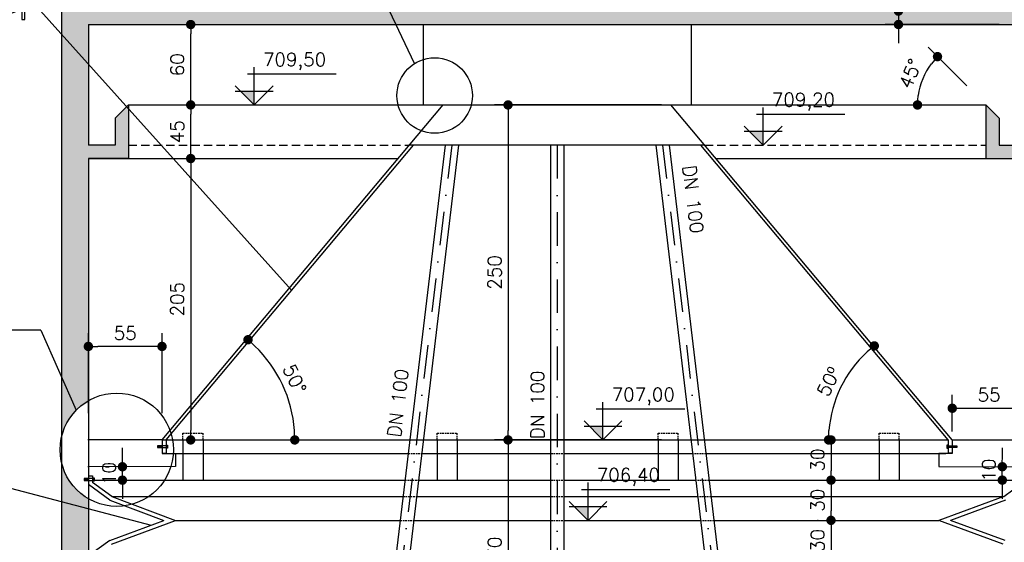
# Model space of a CAD drawing. Extents: x -5456 to -1251, y -1111 to 1859.
# Tile 4 of 24: x -4043 to -3308, y -428 to -38. Entities that reach past the tile are written whole.
import ezdxf

# ---------------------------------------------------------------- set-up
doc = ezdxf.new("R2010")
doc.units = 0
doc.header["$LTSCALE"] = 10
doc.header["$MEASUREMENT"] = 0
for name, pattern in [('DASHDOT', [1, 0.5, -0.25, 0, -0.25]), ('HIDDEN', [0.375, 0.25, -0.125]), ('HIDDEN2', [0.1875, 0.125, -0.0625])]:
    doc.linetypes.add(name, pattern=pattern)
doc.layers.get('0').update_dxf_attribs({"linetype": 'CONTINUOUS'})
doc.layers.get('DEFPOINTS').update_dxf_attribs({"linetype": 'CONTINUOUS'})
for name, color, linetype in [('BAR-EIXOS', 9, 'DASHDOT'), ('BAR-PECAS', 3, 'CONTINUOUS'), ('ELEVAÇÃO', 2, 'CONTINUOUS'), ('PAREDES', 5, 'CONTINUOUS'), ('PROJEÇAO', 9, 'HIDDEN')]:
    doc.layers.add(name, color=color, linetype=linetype)
doc.styles.add('ROMANS', font='romans.shx')
doc.dimstyles.new('DIM1', dxfattribs={"dimtxt": 10, "dimasz": 7, "dimexe": 10, "dimexo": 20, "dimgap": 5, "dimtad": 1, "dimdec": 0, "dimzin": 0, "dimdsep": 46, "dimtxsty": 'ROMANS', "dimblk": 'DOT', "dimblk1": 'DOT', "dimblk2": 'DOT', "dimsah": 1, "dimcen": 0, "dimclrd": 6, "dimclre": 6, "dimclrt": 2, "dimadec": 0, "dimazin": 0, "dimtfac": 1e-07, "dimtdec": 0, "dimtix": 1, "dimtmove": 2, "dimatfit": 3, "dimldrblk": 'DOT', "dimfxl": 0, "dimtolj": 1, "dimtzin": 0, "dimarcsym": 0})

# ---------------------------------------------------------------- blocks, each defined once
blk = doc.blocks.new('DOT')
at = {"color": 0, "linetype": 'ByBlock'}
blk.add_line((-0.5, 0), (-1, 0), dxfattribs=at)
at = {"color": 0, "linetype": 'ByBlock', "const_width": 0.5}
blk.add_lwpolyline([(-0.25, 0, 1), (0.25, 0, 1)], format="xyb", close=True, dxfattribs=at)
blk = doc.blocks.new('*D126')
at = {"color": 9, "lineweight": -2}
for p, q in [((-4033.4, -31.58), (-4176.46, -31.58)), ((-4166.46, -734.58), (-4166.46, -38.58)), ((-4033.4, -741.58), (-4176.46, -741.58))]:
    blk.add_line(p, q, dxfattribs=at)
at = {"layer": 'DEFPOINTS', "color": 0}
for p in [(-4166.46, -31.58), (-4013.4, -31.58), (-4013.4, -741.58)]:
    blk.add_point(p, dxfattribs=at)
at = {"color": 9, "lineweight": -2, "xscale": 7, "yscale": 7, "zscale": 7}
for p, rotation in [((-4166.46, -31.58), 90), ((-4166.46, -741.58), 270)]:
    blk.add_blockref('DOT', p, dxfattribs=dict(at, rotation=rotation))
at = {"color": 3, "insert": (-4176.46, -386.58), "char_height": 10, "attachment_point": 5, "rotation": 90, "style": 'ROMANS'}
blk.add_mtext('\\A1;715', dxfattribs=at)
blk = doc.blocks.new('_DOT')
at = {"color": 0, "linetype": 'ByBlock'}
blk.add_line((-0.5, 0), (-1, 0), dxfattribs=at)
at = {"color": 0, "linetype": 'ByBlock', "const_width": 0.5}
blk.add_lwpolyline([(-0.25, 0, 1), (0.25, 0, 1)], format="xyb", close=True, dxfattribs=at)
blk = doc.blocks.new('*D134')
at = {"color": 9, "lineweight": -2}
blk.add_arc((-3349.99, -351.58), 89.33, 132.68037, 175.50899, dxfattribs=at)
at = {"layer": 'DEFPOINTS', "color": 0}
for p in [(-3507.32, -151.58), (-3423.58, -300.93), (-3955.59, -351.58), (-3353.92, -351.58), (-3349.68, -351.98)]:
    blk.add_point(p, dxfattribs=at)
at = {"color": 9, "lineweight": -2, "xscale": 7, "yscale": 7, "zscale": 7}
for p, rotation in [((-3405.22, -281.37), 40.43486447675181), ((-3439.32, -351.58), 267.7544937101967)]:
    blk.add_blockref('DOT', p, dxfattribs=dict(at, rotation=rotation))
at = {"color": 3, "insert": (-3439.34, -308.19), "char_height": 10, "attachment_point": 5, "rotation": 64.09468, "style": 'ROMANS'}
blk.add_mtext('\\A1;50º', dxfattribs=at)
blk = doc.blocks.new('*D135')
at = {"color": 9, "lineweight": -2}
blk.add_arc((-3935.36, -351.58), 97.49, 4.11477, 45.97197, dxfattribs=at)
at = {"layer": 'DEFPOINTS', "color": 0}
for p in [(-3768.05, -151.58), (-3841.97, -323.57), (-3935.69, -351.98), (-3931.45, -351.58), (-3319.79, -351.58)]:
    blk.add_point(p, dxfattribs=at)
at = {"color": 9, "lineweight": -2, "xscale": 7, "yscale": 7, "zscale": 7}
for p, rotation in [((-3872.8, -276.8), 138.0293574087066), ((-3837.87, -351.58), 272.0573864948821)]:
    blk.add_blockref('DOT', p, dxfattribs=dict(at, rotation=rotation))
at = {"color": 3, "insert": (-3837.97, -306.08), "char_height": 10, "attachment_point": 5, "rotation": 295.04337, "style": 'ROMANS'}
blk.add_mtext('\\A1;50°', dxfattribs=at)
blk = doc.blocks.new('*D136')
at = {"color": 9, "lineweight": -2}
for p, q in [((-3941.98, -141.58), (-3905.58, -141.58)), ((-3915.58, -148.58), (-3915.58, -344.58)), ((-3927.02, -351.58), (-3905.58, -351.58))]:
    blk.add_line(p, q, dxfattribs=at)
at = {"layer": 'DEFPOINTS', "color": 0}
for p in [(-3961.98, -141.58), (-3947.02, -351.58), (-3915.58, -351.58)]:
    blk.add_point(p, dxfattribs=at)
at = {"color": 9, "lineweight": -2, "xscale": 7, "yscale": 7, "zscale": 7}
for p, rotation in [((-3915.58, -141.58), 90), ((-3915.58, -351.58), 270)]:
    blk.add_blockref('DOT', p, dxfattribs=dict(at, rotation=rotation))
at = {"color": 3, "insert": (-3925.58, -246.58), "char_height": 10, "attachment_point": 5, "rotation": 90, "style": 'ROMANS'}
blk.add_mtext('\\A1;205', dxfattribs=at)
blk = doc.blocks.new('*D137')
at = {"color": 9, "lineweight": -2}
for p, q in [((-3966.53, -364.58), (-3966.52, -357.58)), ((-3979.12, -371.57), (-3976.54, -371.57)), ((-3966.55, -381.59), (-3966.54, -371.58)), ((-3979.14, -381.58), (-3976.55, -381.58)), ((-3966.56, -388.59), (-3966.57, -395.59))]:
    blk.add_line(p, q, dxfattribs=at)
at = {"layer": 'DEFPOINTS', "color": 0}
for p in [(-3966.54, -371.58), (-3959.12, -371.59), (-3959.14, -381.6)]:
    blk.add_point(p, dxfattribs=at)
at = {"color": 9, "lineweight": -2, "xscale": 7, "yscale": 7, "zscale": 7}
for p, rotation in [((-3966.54, -371.58), 269.9313088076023), ((-3966.55, -381.59), 89.93130880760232)]:
    blk.add_blockref('DOT', p, dxfattribs=dict(at, rotation=rotation))
at = {"color": 3, "insert": (-3976.54, -376.57), "char_height": 10, "attachment_point": 5, "rotation": 89.93131, "style": 'ROMANS'}
blk.add_mtext('\\A1;10', dxfattribs=at)
blk = doc.blocks.new('*D138')
at = {"color": 9, "lineweight": -2}
for p, q in [((-3991.98, -331.58), (-3991.98, -271.8)), ((-3936.98, -331.58), (-3936.98, -271.8)), ((-3943.98, -281.8), (-3984.98, -281.8))]:
    blk.add_line(p, q, dxfattribs=at)
at = {"layer": 'DEFPOINTS', "color": 0}
for p in [(-3991.98, -281.8), (-3991.98, -351.58), (-3936.98, -351.58)]:
    blk.add_point(p, dxfattribs=at)
at = {"color": 9, "lineweight": -2, "xscale": 7, "yscale": 7, "zscale": 7, "rotation": 180}
blk.add_blockref('DOT', (-3991.98, -281.8), dxfattribs=at)
at = {"color": 9, "lineweight": -2, "xscale": 7, "yscale": 7, "zscale": 7}
blk.add_blockref('DOT', (-3936.98, -281.8), dxfattribs=at)
at = {"color": 3, "insert": (-3964.48, -271.8), "char_height": 10, "attachment_point": 5, "style": 'ROMANS'}
blk.add_mtext('\\A1;55', dxfattribs=at)
blk = doc.blocks.new('*D139')
at = {"color": 9, "lineweight": -2}
for p, q in [((-3941.98, -101.58), (-3905.58, -101.58)), ((-3915.58, -134.58), (-3915.58, -108.58)), ((-3941.98, -141.58), (-3905.58, -141.58))]:
    blk.add_line(p, q, dxfattribs=at)
at = {"layer": 'DEFPOINTS', "color": 0}
for p in [(-3961.98, -101.58), (-3915.58, -101.58), (-3961.98, -141.58)]:
    blk.add_point(p, dxfattribs=at)
at = {"color": 9, "lineweight": -2, "xscale": 7, "yscale": 7, "zscale": 7}
for p, rotation in [((-3915.58, -101.58), 90), ((-3915.58, -141.58), 270)]:
    blk.add_blockref('DOT', p, dxfattribs=dict(at, rotation=rotation))
at = {"color": 3, "insert": (-3925.58, -121.58), "char_height": 10, "attachment_point": 5, "rotation": 90, "style": 'ROMANS'}
blk.add_mtext('\\A1;45', dxfattribs=at)
blk = doc.blocks.new('*D140')
at = {"color": 9, "lineweight": -2}
for p, q in [((-3971.98, -41.58), (-3905.58, -41.58)), ((-3915.58, -94.58), (-3915.58, -48.58)), ((-3941.98, -101.58), (-3905.58, -101.58))]:
    blk.add_line(p, q, dxfattribs=at)
at = {"layer": 'DEFPOINTS', "color": 0}
for p in [(-3991.98, -41.58), (-3915.58, -41.58), (-3961.98, -101.58)]:
    blk.add_point(p, dxfattribs=at)
at = {"color": 9, "lineweight": -2, "xscale": 7, "yscale": 7, "zscale": 7}
for p, rotation in [((-3915.58, -41.58), 90), ((-3915.58, -101.58), 270)]:
    blk.add_blockref('DOT', p, dxfattribs=dict(at, rotation=rotation))
at = {"color": 3, "insert": (-3925.58, -71.58), "char_height": 10, "attachment_point": 5, "rotation": 90, "style": 'ROMANS'}
blk.add_mtext('\\A1;60', dxfattribs=at)
blk = doc.blocks.new('*D142')
at = {"color": 9, "lineweight": -2}
for p, q in [((-3564.11, -101.58), (-3688.65, -101.58)), ((-3678.65, -108.58), (-3678.65, -344.58)), ((-3564.11, -351.58), (-3688.65, -351.58))]:
    blk.add_line(p, q, dxfattribs=at)
at = {"layer": 'DEFPOINTS', "color": 0}
for p in [(-3544.11, -101.58), (-3678.65, -351.58), (-3544.11, -351.58)]:
    blk.add_point(p, dxfattribs=at)
at = {"color": 9, "lineweight": -2, "xscale": 7, "yscale": 7, "zscale": 7}
for p, rotation in [((-3678.65, -101.58), 90), ((-3678.65, -351.58), 270)]:
    blk.add_blockref('DOT', p, dxfattribs=dict(at, rotation=rotation))
at = {"color": 3, "insert": (-3688.65, -226.58), "char_height": 10, "attachment_point": 5, "rotation": 90, "style": 'ROMANS'}
blk.add_mtext('\\A1;250', dxfattribs=at)
blk = doc.blocks.new('*D145')
at = {"color": 9, "lineweight": -2}
for p, q in [((-3564.11, -351.58), (-3688.65, -351.58)), ((-3678.65, -358.58), (-3678.65, -514.58)), ((-3564.11, -521.58), (-3688.65, -521.58))]:
    blk.add_line(p, q, dxfattribs=at)
at = {"layer": 'DEFPOINTS', "color": 0}
for p in [(-3544.11, -351.58), (-3678.65, -521.58), (-3544.11, -521.58)]:
    blk.add_point(p, dxfattribs=at)
at = {"color": 9, "lineweight": -2, "xscale": 7, "yscale": 7, "zscale": 7}
for p, rotation in [((-3678.65, -351.58), 90), ((-3678.65, -521.58), 270)]:
    blk.add_blockref('DOT', p, dxfattribs=dict(at, rotation=rotation))
at = {"color": 3, "insert": (-3688.65, -436.58), "char_height": 10, "attachment_point": 5, "rotation": 90, "style": 'ROMANS'}
blk.add_mtext('\\A1;170', dxfattribs=at)
blk = doc.blocks.new('*D148')
at = {"color": 9, "lineweight": -2}
for p, q in [((-3448.44, -351.58), (-3447.51, -351.58)), ((-3437.51, -358.58), (-3437.51, -374.58)), ((-3448.44, -381.58), (-3447.51, -381.58))]:
    blk.add_line(p, q, dxfattribs=at)
at = {"layer": 'DEFPOINTS', "color": 0}
for p in [(-3428.44, -351.58), (-3437.51, -381.58), (-3428.44, -381.58)]:
    blk.add_point(p, dxfattribs=at)
at = {"color": 9, "lineweight": -2, "xscale": 7, "yscale": 7, "zscale": 7}
for p, rotation in [((-3437.51, -351.58), 90), ((-3437.51, -381.58), 270)]:
    blk.add_blockref('DOT', p, dxfattribs=dict(at, rotation=rotation))
at = {"color": 3, "insert": (-3447.51, -366.58), "char_height": 10, "attachment_point": 5, "rotation": 90, "style": 'ROMANS'}
blk.add_mtext('\\A1;30', dxfattribs=at)
blk = doc.blocks.new('*D149')
at = {"color": 9, "lineweight": -2}
for p, q in [((-3309.6, -364.56), (-3309.59, -357.56)), ((-3322.19, -371.54), (-3319.61, -371.55)), ((-3309.62, -381.57), (-3309.61, -371.56)), ((-3322.21, -381.56), (-3319.62, -381.56)), ((-3309.63, -388.57), (-3309.64, -395.57))]:
    blk.add_line(p, q, dxfattribs=at)
at = {"layer": 'DEFPOINTS', "color": 0}
for p in [(-3309.61, -371.56), (-3302.19, -371.57), (-3302.21, -381.58)]:
    blk.add_point(p, dxfattribs=at)
at = {"color": 9, "lineweight": -2, "xscale": 7, "yscale": 7, "zscale": 7}
for p, rotation in [((-3309.61, -371.56), 269.9313088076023), ((-3309.62, -381.57), 89.93130880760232)]:
    blk.add_blockref('DOT', p, dxfattribs=dict(at, rotation=rotation))
at = {"color": 3, "insert": (-3319.61, -374.11), "char_height": 10, "attachment_point": 5, "rotation": 89.93131, "style": 'ROMANS'}
blk.add_mtext('\\A1;10', dxfattribs=at)
blk = doc.blocks.new('*D153')
at = {"color": 9, "lineweight": -2}
for p, q in [((-3447.19, -411.58), (-3447.51, -411.58)), ((-3437.51, -418.58), (-3437.51, -434.58)), ((-3447.19, -441.58), (-3447.51, -441.58))]:
    blk.add_line(p, q, dxfattribs=at)
at = {"layer": 'DEFPOINTS', "color": 0}
for p in [(-3427.19, -411.58), (-3437.51, -441.58), (-3427.19, -441.58)]:
    blk.add_point(p, dxfattribs=at)
at = {"color": 9, "lineweight": -2, "xscale": 7, "yscale": 7, "zscale": 7}
for p, rotation in [((-3437.51, -411.58), 90), ((-3437.51, -441.58), 270)]:
    blk.add_blockref('DOT', p, dxfattribs=dict(at, rotation=rotation))
at = {"color": 3, "insert": (-3447.51, -426.58), "char_height": 10, "attachment_point": 5, "rotation": 90, "style": 'ROMANS'}
blk.add_mtext('\\A1;30', dxfattribs=at)
blk = doc.blocks.new('*D154')
at = {"color": 9, "lineweight": -2}
for p, q in [((-3448.44, -381.58), (-3447.51, -381.58)), ((-3437.51, -388.58), (-3437.51, -404.58)), ((-3448.44, -411.58), (-3447.51, -411.58))]:
    blk.add_line(p, q, dxfattribs=at)
at = {"layer": 'DEFPOINTS', "color": 0}
for p in [(-3428.44, -381.58), (-3437.51, -411.58), (-3428.44, -411.58)]:
    blk.add_point(p, dxfattribs=at)
at = {"color": 9, "lineweight": -2, "xscale": 7, "yscale": 7, "zscale": 7}
for p, rotation in [((-3437.51, -381.58), 90), ((-3437.51, -411.58), 270)]:
    blk.add_blockref('DOT', p, dxfattribs=dict(at, rotation=rotation))
at = {"color": 3, "insert": (-3447.51, -396.58), "char_height": 10, "attachment_point": 5, "rotation": 90, "style": 'ROMANS'}
blk.add_mtext('\\A1;30', dxfattribs=at)
blk = doc.blocks.new('*D155')
at = {"color": 9, "lineweight": -2}
for p, q in [((-3346.98, -345.32), (-3346.98, -317.93)), ((-3291.98, -345.32), (-3291.98, -317.93)), ((-3339.98, -327.93), (-3298.98, -327.93))]:
    blk.add_line(p, q, dxfattribs=at)
at = {"layer": 'DEFPOINTS', "color": 0}
for p in [(-3291.98, -327.93), (-3346.98, -365.32), (-3291.98, -365.32)]:
    blk.add_point(p, dxfattribs=at)
at = {"color": 9, "lineweight": -2, "xscale": 7, "yscale": 7, "zscale": 7, "rotation": 180}
blk.add_blockref('DOT', (-3346.98, -327.93), dxfattribs=at)
at = {"color": 9, "lineweight": -2, "xscale": 7, "yscale": 7, "zscale": 7}
blk.add_blockref('DOT', (-3291.98, -327.93), dxfattribs=at)
at = {"color": 3, "insert": (-3319.48, -317.93), "char_height": 10, "attachment_point": 5, "style": 'ROMANS'}
blk.add_mtext('\\A1;55', dxfattribs=at)
blk = doc.blocks.new('*D156')
at = {"color": 9, "lineweight": -2}
for p, q in [((-3741.98, -21.58), (-3741.98, 3.19)), ((-3541.98, -21.58), (-3541.98, 3.19)), ((-3734.98, -6.81), (-3548.98, -6.81))]:
    blk.add_line(p, q, dxfattribs=at)
at = {"layer": 'DEFPOINTS', "color": 0}
for p in [(-3541.98, -6.81), (-3741.98, -41.58), (-3541.98, -41.58)]:
    blk.add_point(p, dxfattribs=at)
at = {"color": 9, "lineweight": -2, "xscale": 7, "yscale": 7, "zscale": 7, "rotation": 180}
blk.add_blockref('DOT', (-3741.98, -6.81), dxfattribs=at)
at = {"color": 9, "lineweight": -2, "xscale": 7, "yscale": 7, "zscale": 7}
blk.add_blockref('DOT', (-3541.98, -6.81), dxfattribs=at)
at = {"color": 3, "insert": (-3641.98, 3.19), "char_height": 10, "attachment_point": 5, "style": 'ROMANS'}
blk.add_mtext('\\A1;200', dxfattribs=at)
blk = doc.blocks.new('*D158')
at = {"color": 9, "lineweight": -2}
for p, q in [((-3387.16, -24.58), (-3387.16, -17.58)), ((-3291.98, -31.58), (-3397.16, -31.58)), ((-3387.16, -31.58), (-3387.16, -41.58)), ((-3311.98, -41.58), (-3397.16, -41.58)), ((-3387.16, -48.58), (-3387.16, -55.58))]:
    blk.add_line(p, q, dxfattribs=at)
at = {"layer": 'DEFPOINTS', "color": 0}
for p in [(-3271.98, -31.58), (-3387.16, -41.58), (-3291.98, -41.58)]:
    blk.add_point(p, dxfattribs=at)
at = {"color": 9, "lineweight": -2, "xscale": 7, "yscale": 7, "zscale": 7}
for p, rotation in [((-3387.16, -31.58), 270), ((-3387.16, -41.58), 90)]:
    blk.add_blockref('DOT', p, dxfattribs=dict(at, rotation=rotation))
at = {"color": 3, "insert": (-3397.16, -20.7), "char_height": 10, "attachment_point": 5, "rotation": 90, "style": 'ROMANS'}
blk.add_mtext('\\A1;15', dxfattribs=at)
blk = doc.blocks.new('*D160')
at = {"color": 9, "lineweight": -2}
blk.add_line((-3336.12, -87.44), (-3365.09, -58.48), dxfattribs=at)
blk.add_arc((-3321.98, -101.58), 50.96, 142.87661, 172.12339, dxfattribs=at)
at = {"layer": 'DEFPOINTS', "color": 0}
for p in [(-3366.11, -76.1), (-3471.98, -101.58), (-3321.98, -101.58), (-3321.98, -101.58), (-3311.98, -111.58)]:
    blk.add_point(p, dxfattribs=at)
at = {"color": 9, "lineweight": -2, "xscale": 7, "yscale": 7, "zscale": 7}
for p, rotation in [((-3358.01, -65.55), 48.93830731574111), ((-3372.94, -101.58), 266.0616926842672)]:
    blk.add_blockref('DOT', p, dxfattribs=dict(at, rotation=rotation))
at = {"color": 3, "insert": (-3378.3, -78.25), "char_height": 10, "attachment_point": 5, "rotation": 67.5, "style": 'ROMANS'}
blk.add_mtext('\\A1;45°', dxfattribs=at)
blk = doc.blocks.new('BB-1-CC01-N10-D250-S0')
at = {"layer": 'BAR-EIXOS'}
for p, q in [((-35, 0), (0, 0)), ((0, 0), (0, -35))]:
    blk.add_line(p, q, dxfattribs=at)
at = {"layer": 'BAR-PECAS'}
for points in [[(-35, 20), (-32.8, 20), (-32.8, -20), (-35, -20)], [(20, -35), (20, -32.8), (-20, -32.8), (-20, -35)]]:
    blk.add_lwpolyline(points, close=True, dxfattribs=at)
for radius in [46.5, 19.1]:
    blk.add_arc((-32.8, -32.8), radius, 0, 90, dxfattribs=at)

msp = doc.modelspace()

# ---------------------------------------------------------------- hatches: boundary and pattern name
at = {"linetype": 'Continuous'}
h = msp.add_hatch(dxfattribs=at)
h.set_pattern_fill('AR-CONC', color=9, scale=3, style=0)
h.set_pattern_definition([(50, (0, 0), (21.517805, -1.882564), [2.25, -24.75]), (355, (0, 0), (-4.16254, 22.56576), [1.8, -19.8]), (100.4514, (1.793, -0.157), (17.35528, 20.68319), [1.9122, -21.03426]), (46.1842, (0, 6), (32.01723, -4.96557), [3.375, -37.125]), (96.6356, (2.668, 5.586), (28.03988, 29.22354), [2.8683, -31.5514]), (351.1842, (0, 6), (28.03986, 29.22356), [2.7, -29.7]), (21, (3, 4.5), (17.90721, -12.07857), [2.25, -24.75]), (326, (3, 4.5), (7.29946, 21.7545), [1.8, -19.8]), (71.4514, (4.492, 3.493), (25.20668, 9.67591), [1.9122, -21.03426]), (37.5, (0, 0), (0.364796, 9.986816), [0, -19.56, 0, -20.1, 0, -19.875]), (7.5, (0, 0), (7.892086, 11.83235), [0, -11.46, 0, -19.11, 0, -7.575]), (327.5, (-6.69, 0), (16.014673, -0.676646), [0, -7.5, 0, -23.4, 0, -31.05]), (317.5, (-9.69, 0), (17.495585, 3.00315), [0, -9.75, 0, -15.54, 0, -22.05])])
h.paths.add_polyline_path([(-3991.98, -442.63), (-3995.13, -442.63), (-3995.13, -441.27), (-3991.98, -441.28), (-3991.98, -423.78), (-4011.98, -427.46), (-4011.98, -631.58), (-4002.08, -631.58), (-4002.08, -625.58), (-4000.16, -625.58), (-4000.16, -631.58), (-3991.98, -631.58)])
h.paths.add_polyline_path([(-3991.98, -651.58), (-4000.16, -651.58), (-4000.16, -657.58), (-4002.08, -657.58), (-4002.08, -651.58), (-4011.98, -651.58), (-4011.98, -741.58), (-4031.98, -741.58), (-4031.98, -761.58), (-3758.91, -761.58), (-3762.06, -753.83, -0.538906), (-3807.51, -741.58), (-3991.98, -741.58)])
h.paths.add_polyline_path([(-3251.98, -741.58), (-3401.4, -741.58), (-3487.74, -741.58), (-3487.74, -745.86), (-3489.24, -745.86), (-3489.24, -741.58), (-3641.08, -741.58), (-3641.08, -745.86), (-3642.58, -745.86), (-3642.58, -741.58), (-3754, -741.58, -0.132437), (-3762.06, -753.83), (-3758.91, -761.58), (-3251.98, -761.58)])
h.paths.add_polyline_path([(-3271.98, -681.58), (-3291.98, -681.58), (-3291.98, -721.58), (-3291.98, -741.58), (-3271.98, -741.58)])
h.paths.add_polyline_path([(-3271.98, -117.88), (-3291.98, -117.88), (-3291.98, -131.58), (-3311.98, -131.58), (-3311.98, -111.58), (-3321.98, -101.58), (-3321.98, -141.58), (-3291.98, -141.58), (-3291.98, -380.4), (-3288.55, -380.4), (-3288.55, -381.75), (-3291.98, -381.75), (-3291.98, -441.54), (-3288.46, -441.55), (-3288.46, -442.9), (-3291.98, -442.89), (-3291.98, -681.58), (-3271.98, -681.58)])
h.paths.add_polyline_path([(-3271.98, -31.58), (-3477.27, -31.58), (-3477.27, -31.58), (-3477.27, -31.58), (-3766.98, -31.58), (-3762.24, -41.58), (-3291.98, -41.58), (-3291.98, -117.88), (-3271.98, -117.88)])
h.paths.add_polyline_path([(-3766.98, -31.58), (-4011.98, -31.58), (-4011.98, -48.81), (-3991.98, -71.06), (-3991.98, -41.58), (-3762.24, -41.58)])
h.paths.add_polyline_path([(-3991.98, -71.06), (-4011.98, -48.81), (-4011.98, -304.62), (-4001.07, -329.39, -0.06849), (-3991.98, -322.3), (-3991.98, -141.58), (-3961.98, -141.58), (-3961.98, -104.44), (-3963.33, -102.93), (-3971.98, -111.58), (-3971.98, -131.58), (-3991.98, -131.58)])
h.paths.add_polyline_path([(-4011.98, -304.62), (-4011.98, -349.47, -0.137731), (-4001.07, -329.39)])
h.paths.add_polyline_path([(-3991.98, -395.42, -0.208186), (-4011.98, -368.26), (-4011.98, -427.46), (-3991.98, -423.78)])
at = {"layer": 'ELEVAÇÃO'}
for points in [[(-3868.13, -91.44), (-3878.28, -91.44), (-3868.13, -101.58)], [(-3488.19, -121.44), (-3498.33, -121.44), (-3488.19, -131.58)], [(-3607.78, -341.44), (-3617.92, -341.44), (-3607.78, -351.58)], [(-3618.91, -401.44), (-3629.05, -401.44), (-3618.91, -411.58)]]:
    msp.add_hatch(color=256, dxfattribs=at).paths.add_polyline_path(points)

# ---------------------------------------------------------------- linework, layer by layer
at = {"color": 9}
for p, q in [((-3748.45, -70.73), (-3873.32, 193.07)), ((-4082.32, 29.45), (-3840.24, -239.89)), ((-4027.42, -269.56), (-4126.34, -269.56)), ((-4027.42, -269.56), (-4001.07, -329.39)), ((-4251.3, -335.21), (-3945.2, -415.15))]:
    msp.add_line(p, q, dxfattribs=at)
at = {"color": 5, "linetype": 'Continuous'}
for p, q in [((-4011.98, -31.58), (-4011.98, -741.58)), ((-3991.98, -41.58), (-3991.98, -131.58)), ((-3971.98, -111.58), (-3961.98, -101.58)), ((-3971.98, -111.58), (-3961.98, -101.58)), ((-3961.98, -101.58), (-3961.98, -141.58)), ((-3321.98, -101.58), (-3321.98, -141.58)), ((-3311.98, -111.58), (-3321.98, -101.58)), ((-3311.98, -111.58), (-3321.98, -101.58)), ((-3971.98, -111.58), (-3971.98, -131.58)), ((-3311.98, -111.58), (-3311.98, -131.58)), ((-3971.98, -131.58), (-3991.98, -131.58)), ((-3311.98, -131.58), (-3291.98, -131.58)), ((-3961.98, -141.58), (-3991.98, -141.58)), ((-3991.98, -141.58), (-3991.98, -741.58)), ((-3321.98, -141.58), (-3291.98, -141.58))]:
    msp.add_line(p, q, dxfattribs=at)
at = {"color": 5}
msp.add_line((-3991.98, -41.58), (-3291.98, -41.58), dxfattribs=at)
at = {"color": 7}
for p, q in [((-3741.98, -41.58), (-3741.98, -101.58)), ((-3541.98, -41.58), (-3541.98, -101.58)), ((-3961.98, -101.58), (-3741.98, -101.58)), ((-3741.98, -101.58), (-3541.98, -101.58)), ((-3541.98, -101.58), (-3321.98, -101.58)), ((-3961.98, -141.58), (-3760.55, -141.58)), ((-3523.41, -141.58), (-3321.98, -141.58)), ((-3936.8, -351.58), (-3349.98, -351.58)), ((-3921.35, -351.58), (-3921.35, -381.58)), ((-3906.35, -351.58), (-3906.35, -381.58)), ((-3731.54, -351.58), (-3731.54, -381.58)), ((-3716.54, -351.58), (-3716.54, -381.58)), ((-3566.54, -351.58), (-3566.54, -381.58)), ((-3551.54, -351.58), (-3551.54, -381.58)), ((-3401.54, -351.58), (-3401.54, -381.58)), ((-3386.54, -351.58), (-3386.54, -381.58)), ((-3940.18, -357.22), (-3940.18, -355.86)), ((-3939.89, -357.22), (-3939.89, -355.86)), ((-3939.89, -357.22), (-3939.89, -355.86)), ((-3939.6, -357.22), (-3939.6, -355.86)), ((-3939.6, -357.22), (-3939.6, -355.86)), ((-3939.31, -357.22), (-3939.31, -355.86)), ((-3939.31, -357.22), (-3939.31, -355.86)), ((-3939.03, -357.22), (-3939.03, -355.86)), ((-3939.03, -357.22), (-3939.03, -355.86)), ((-3938.74, -357.22), (-3938.74, -355.86)), ((-3938.74, -357.22), (-3938.74, -355.86)), ((-3938.45, -357.22), (-3938.45, -355.86)), ((-3938.45, -357.22), (-3938.45, -355.86)), ((-3938.16, -357.22), (-3938.16, -355.86)), ((-3938.16, -357.22), (-3938.16, -355.86)), ((-3937.87, -357.22), (-3937.87, -355.86)), ((-3937.87, -357.22), (-3937.87, -355.86)), ((-3937.58, -357.22), (-3937.58, -355.86)), ((-3346.38, -357.22), (-3346.38, -355.86)), ((-3346.09, -357.22), (-3346.09, -355.86)), ((-3346.09, -357.22), (-3346.09, -355.86)), ((-3345.8, -357.22), (-3345.8, -355.86)), ((-3345.8, -357.22), (-3345.8, -355.86)), ((-3345.51, -357.22), (-3345.51, -355.86)), ((-3345.51, -357.22), (-3345.51, -355.86)), ((-3345.23, -357.22), (-3345.23, -355.86)), ((-3345.23, -357.22), (-3345.23, -355.86)), ((-3344.94, -357.22), (-3344.94, -355.86)), ((-3344.94, -357.22), (-3344.94, -355.86)), ((-3344.65, -357.22), (-3344.65, -355.86)), ((-3344.65, -357.22), (-3344.65, -355.86)), ((-3344.36, -357.22), (-3344.36, -355.86)), ((-3344.36, -357.22), (-3344.36, -355.86)), ((-3344.07, -357.22), (-3344.07, -355.86)), ((-3344.07, -357.22), (-3344.07, -355.86)), ((-3343.78, -357.22), (-3343.78, -355.86)), ((-3926.97, -361.58), (-3753.14, -361.58)), ((-3743.06, -361.58), (-3646.54, -361.58)), ((-3636.54, -361.58), (-3540.9, -361.58)), ((-3566.54, -361.58), (-3551.54, -361.58)), ((-3530.9, -361.58), (-3351.73, -361.58)), ((-3401.54, -361.58), (-3386.54, -361.58)), ((-3994.94, -381.75), (-3994.94, -380.4)), ((-3994.65, -381.75), (-3994.65, -380.4)), ((-3994.65, -381.75), (-3994.65, -380.4)), ((-3994.36, -381.75), (-3994.36, -380.4)), ((-3994.36, -381.75), (-3994.36, -380.4)), ((-3994.07, -381.75), (-3994.07, -380.4)), ((-3994.07, -381.75), (-3994.07, -380.4)), ((-3993.78, -381.75), (-3993.78, -380.4)), ((-3993.78, -381.75), (-3993.78, -380.4)), ((-3993.49, -381.75), (-3993.49, -380.4)), ((-3993.49, -381.75), (-3993.49, -380.4)), ((-3993.2, -381.75), (-3993.2, -380.4)), ((-3993.2, -381.75), (-3993.2, -380.4)), ((-3992.91, -381.75), (-3992.91, -380.4)), ((-3992.91, -381.75), (-3992.91, -380.4)), ((-3992.63, -381.75), (-3992.63, -380.4)), ((-3992.63, -381.75), (-3992.63, -380.4)), ((-3992.34, -381.75), (-3992.34, -380.4)), ((-3987.57, -381.58), (-3755.53, -381.58)), ((-3921.35, -381.58), (-3906.35, -381.58)), ((-3745.45, -381.58), (-3646.54, -381.58)), ((-3731.54, -381.58), (-3716.54, -381.58)), ((-3636.54, -381.58), (-3538.51, -381.58)), ((-3566.54, -381.58), (-3551.54, -381.58)), ((-3528.52, -381.58), (-3296.09, -381.58)), ((-3401.54, -381.58), (-3386.54, -381.58)), ((-3926.98, -411.58), (-3759.11, -411.58)), ((-3749.04, -411.58), (-3646.54, -411.58)), ((-3636.54, -411.58), (-3534.92, -411.58)), ((-3524.94, -411.58), (-3356.98, -411.58))]:
    msp.add_line(p, q, dxfattribs=at)
at = {"color": 3}
for p, q in [((-3936.8, -351.58), (-3726.98, -101.58)), ((-3347.17, -351.58), (-3556.98, -101.58)), ((-3933.98, -351.58), (-3749.34, -131.58)), ((-3725.65, -131.62), (-3793.23, -697.04)), ((-3715.57, -131.58), (-3782.75, -693.59)), ((-3531.8, -131.58), (-3752.16, -131.58)), ((-3647, -131.58), (-3647.01, -695)), ((-3636.98, -131.58), (-3636.99, -694.87)), ((-3568.39, -131.58), (-3501.22, -693.59)), ((-3558.34, -131.62), (-3490.89, -696.98)), ((-3349.98, -351.58), (-3534.62, -131.58)), ((-3936.8, -351.58), (-3992.43, -351.58)), ((-3936.98, -351.58), (-3936.97, -361.58)), ((-3936.8, -351.58), (-3936.8, -361.41)), ((-3933.98, -351.58), (-3933.98, -361.41)), ((-3349.98, -351.58), (-3349.98, -361.41)), ((-3347.17, -351.58), (-3347.17, -361.41)), ((-3346.98, -351.58), (-3346.99, -361.58)), ((-3346.98, -351.58), (-3291.54, -351.58)), ((-3936.97, -361.58), (-3926.97, -361.58)), ((-3936.8, -361.41), (-3933.98, -361.41)), ((-3926.97, -361.58), (-3926.96, -371.52)), ((-3356.99, -361.58), (-3357.01, -371.52)), ((-3346.99, -361.58), (-3356.99, -361.58)), ((-3347.17, -361.41), (-3349.98, -361.41)), ((-3926.96, -371.5), (-3992.43, -371.58)), ((-3357.01, -371.51), (-3291.98, -371.58)), ((-3991.98, -378.29), (-3988.98, -378.29)), ((-3991.98, -378.29), (-3991.98, -384.83)), ((-3988.98, -378.29), (-3988.98, -383.3)), ((-3976.01, -396.45), (-3991.98, -384.83)), ((-3974.57, -393.78), (-3988.98, -383.3)), ((-3308.59, -393.78), (-3294.98, -383.88)), ((-3976.01, -396.45), (-3935.57, -411.57)), ((-3974.57, -393.78), (-3926.98, -411.58)), ((-3308.59, -393.78), (-3356.98, -411.58)), ((-3307.17, -396.45), (-3348.3, -411.58)), ((-3976.04, -426.62), (-3935.57, -411.57)), ((-3974.61, -429.29), (-3926.98, -411.58)), ((-3308.88, -429.29), (-3356.98, -411.58)), ((-3307.45, -426.62), (-3348.3, -411.58)), ((-3976.04, -426.62), (-3991.98, -438.16))]:
    msp.add_line(p, q, dxfattribs=at)
at = {"color": 9, "linetype": 'DASHDOT', "ltscale": 5}
for p, q in [((-3720.61, -131.6), (-3787.96, -695.3)), ((-3641.98, -131.58), (-3641.98, -712.81)), ((-3563.35, -131.6), (-3495.98, -695.31))]:
    msp.add_line(p, q, dxfattribs=at)
at = {"color": 7, "linetype": 'HIDDEN2'}
for p, q in [((-3921.35, -351.58), (-3921.35, -346.58)), ((-3921.35, -346.58), (-3906.35, -346.58)), ((-3906.35, -351.58), (-3906.35, -346.58)), ((-3731.54, -351.58), (-3731.54, -346.58)), ((-3731.54, -351.58), (-3731.54, -346.58)), ((-3731.54, -346.58), (-3716.54, -346.58)), ((-3716.54, -351.58), (-3716.54, -346.58)), ((-3566.54, -346.58), (-3551.54, -346.58)), ((-3566.54, -351.58), (-3566.54, -346.58)), ((-3551.54, -351.58), (-3551.54, -346.58)), ((-3401.54, -351.58), (-3401.54, -346.58)), ((-3401.54, -346.58), (-3386.54, -346.58)), ((-3386.54, -351.58), (-3386.54, -346.58)), ((-3753.14, -361.58), (-3743.06, -361.58)), ((-3745.34, -361.58), (-3745.03, -361.58)), ((-3646.54, -361.58), (-3636.54, -361.58)), ((-3541.35, -361.58), (-3531.27, -361.58)), ((-3755.61, -381.58), (-3745.54, -381.58)), ((-3646.54, -381.58), (-3636.54, -381.58)), ((-3539.18, -381.58), (-3529.1, -381.58)), ((-3759.11, -411.58), (-3749.25, -411.58)), ((-3646.54, -411.58), (-3636.54, -411.58)), ((-3535.46, -411.58), (-3525.39, -411.58))]:
    msp.add_line(p, q, dxfattribs=at)
at = {"color": 2}
for p, q in [((-3974.57, -393.78), (-3756.98, -393.78)), ((-3746.91, -393.78), (-3646.54, -393.78)), ((-3636.54, -393.78), (-3537.05, -393.78)), ((-3527.06, -393.78), (-3308.42, -393.78))]:
    msp.add_line(p, q, dxfattribs=at)
at = {"color": 2, "linetype": 'HIDDEN2'}
for p, q in [((-3756.98, -393.78), (-3747.05, -393.78)), ((-3646.54, -393.78), (-3636.54, -393.78)), ((-3537.67, -393.78), (-3527.59, -393.78))]:
    msp.add_line(p, q, dxfattribs=at)
at = {"color": 7}
for points in [[(-3933.59, -355.86), (-3940.37, -355.86), (-3940.37, -357.22), (-3933.59, -357.22)], [(-3933.59, -355.36), (-3932.82, -355.36), (-3932.82, -357.81), (-3933.59, -357.81)], [(-3350.37, -355.36), (-3351.14, -355.36), (-3351.14, -357.81), (-3350.37, -357.81)], [(-3350.37, -355.86), (-3343.6, -355.86), (-3343.6, -357.22), (-3350.37, -357.22)], [(-3988.35, -380.4), (-3995.12, -380.4), (-3995.12, -381.75), (-3988.35, -381.75)], [(-3988.35, -379.89), (-3987.57, -379.89), (-3987.57, -382.35), (-3988.35, -382.35)]]:
    msp.add_lwpolyline(points, close=True, dxfattribs=at)
at = {"color": 3, "linetype": 'Continuous'}
for centre, radius in [((-3733.43, -94.57), 28.18), ((-3970.77, -358.86), 42.27)]:
    msp.add_circle(centre, radius, dxfattribs=at)
at = {"layer": 'DEFPOINTS', "color": 0, "linetype": 'ByBlock'}
msp.add_point((-3406.98, -41.58), dxfattribs=at)
at = {"layer": 'ELEVAÇÃO', "color": 3, "linetype": 'Continuous'}
for p, q in [((-3868.13, -101.58), (-3868.13, -73.46)), ((-3873.13, -78.46), (-3807.09, -78.46)), ((-3868.13, -101.58), (-3882.28, -87.44)), ((-3868.13, -101.58), (-3853.99, -87.44)), ((-3853.99, -91.44), (-3882.28, -91.44)), ((-3493.19, -108.46), (-3427.15, -108.46)), ((-3488.19, -131.58), (-3488.19, -103.46)), ((-3488.19, -131.58), (-3502.33, -117.44)), ((-3488.19, -131.58), (-3474.05, -117.44)), ((-3474.05, -121.44), (-3502.33, -121.44)), ((-3612.78, -328.46), (-3546.73, -328.46)), ((-3607.78, -351.58), (-3607.78, -323.46)), ((-3607.78, -351.58), (-3621.92, -337.44)), ((-3607.78, -351.58), (-3593.64, -337.44)), ((-3593.64, -341.44), (-3621.92, -341.44)), ((-3623.91, -388.46), (-3557.87, -388.46)), ((-3618.91, -411.58), (-3618.91, -383.46)), ((-3618.91, -411.58), (-3633.05, -397.44)), ((-3604.77, -401.44), (-3633.05, -401.44)), ((-3618.91, -411.58), (-3604.77, -397.44))]:
    msp.add_line(p, q, dxfattribs=at)
at = {"layer": 'PAREDES', "linetype": 'Continuous'}
msp.add_line((-3991.98, -141.58), (-3961.98, -141.58), dxfattribs=at)
at = {"layer": 'PROJEÇAO', "ltscale": 2.5}
for p, q in [((-3961.98, -131.58), (-3752.16, -131.58)), ((-3531.8, -131.58), (-3321.98, -131.58))]:
    msp.add_line(p, q, dxfattribs=at)

# ---------------------------------------------------------------- block references
at = {"layer": 'BAR-PECAS', "rotation": 90}
msp.add_blockref('BB-1-CC01-N10-D250-S0', (-4074.48, -17.88), dxfattribs=at)

# ---------------------------------------------------------------- texts
at = {"color": 3, "style": 'ROMANS'}
for s, p in [('709,50', (-3861.6, -72.67)), ('709,20', (-3481.66, -102.67)), ('707,00', (-3601.24, -322.67)), ('706,40', (-3612.38, -382.67))]:
    msp.add_text(s, height=10, dxfattribs=at).set_placement(p)
for s, rotation, p in [('DN 100 ', 276.81599, (-3548.41, -147.24)), ('DN 100  ', 83.1864, (-3758.84, -349.9)), ('DN 100 ', 90, (-3651.7, -350.88))]:
    msp.add_text(s, height=10, rotation=rotation, dxfattribs=at).set_placement(p)

# ---------------------------------------------------------------- dimensions: what is measured, and where the dimension line sits
at = {"color": 2}
for base, p1, p2, picture, middle in [((-3541.98, -6.81), (-3741.98, -41.58), (-3541.98, -41.58), '*D156', (-3641.98, 3.19)), ((-3991.98, -281.8), (-3936.98, -351.58), (-3991.98, -351.58), '*D138', (-3964.48, -271.8)), ((-3291.98, -327.93), (-3346.98, -365.32), (-3291.98, -365.32), '*D155', (-3319.48, -317.93))]:
    dim = msp.add_linear_dim(base=base, p1=p1, p2=p2, dimstyle='DIM1', override={"dimclrd": 9, "dimclre": 9, "dimclrt": 3}, dxfattribs=at)
    dim.commit()
    dim.dimension.update_dxf_attribs({"geometry": picture, "text_midpoint": middle})
dim = msp.add_linear_dim(base=(-3387.16, -41.58), p1=(-3271.98, -31.58), p2=(-3291.98, -41.58), angle=90, text='15', dimstyle='DIM1', override={"dimclrd": 9, "dimclre": 9, "dimclrt": 3}, dxfattribs=at)
dim.commit()
dim.dimension.update_dxf_attribs({"geometry": '*D158', "text_midpoint": (-3397.16, -20.7), "dimtype": 160})
for base, p1, p2, text, picture, middle in [((-4166.46, -31.58), (-4013.4, -741.58), (-4013.4, -31.58), '715', '*D126', (-4176.46, -386.58)), ((-3915.58, -101.58), (-3961.98, -141.58), (-3961.98, -101.58), '45', '*D139', (-3925.58, -121.58)), ((-3915.58, -351.58), (-3961.98, -141.58), (-3947.02, -351.58), '205', '*D136', (-3925.58, -246.58))]:
    dim = msp.add_linear_dim(base=base, p1=p1, p2=p2, angle=90, text=text, dimstyle='DIM1', override={"dimclrd": 9, "dimclre": 9, "dimclrt": 3}, dxfattribs=at)
    dim.commit()
    dim.dimension.update_dxf_attribs({"geometry": picture, "text_midpoint": middle})
for base, p1, p2, picture, middle in [((-3915.58, -41.58), (-3961.98, -101.58), (-3991.98, -41.58), '*D140', (-3925.58, -71.58)), ((-3678.65, -351.58), (-3544.11, -101.58), (-3544.11, -351.58), '*D142', (-3688.65, -226.58)), ((-3678.65, -521.58), (-3544.11, -351.58), (-3544.11, -521.58), '*D145', (-3688.65, -436.58))]:
    dim = msp.add_linear_dim(base=base, p1=p1, p2=p2, angle=90, dimstyle='DIM1', override={"dimclrd": 9, "dimclre": 9, "dimclrt": 3}, dxfattribs=at)
    dim.commit()
    dim.dimension.update_dxf_attribs({"geometry": picture, "text_midpoint": middle})
for base, line1, line2, override, picture, middle in [((-3366.11, -76.1), ((-3471.98, -101.58), (-3321.98, -101.58)), ((-3311.98, -111.58), (-3321.98, -101.58)), {"dimclrd": 9, "dimclre": 9, "dimclrt": 3}, '*D160', (-3378.3, -78.25)), ((-3841.97, -323.57), ((-3935.69, -351.98), (-3768.05, -151.58)), ((-3319.79, -351.58), (-3931.45, -351.58)), {"dimclrd": 9, "dimclrt": 3}, '*D135', (-3837.97, -306.08))]:
    dim = msp.add_angular_dim_2l(base=base, line1=line1, line2=line2, dimstyle='DIM1', override=override, dxfattribs=at)
    dim.commit()
    dim.dimension.update_dxf_attribs({"geometry": picture, "text_midpoint": middle})
dim = msp.add_angular_dim_2l(base=(-3423.58, -300.93), line1=((-3349.68, -351.98), (-3507.32, -151.58)), line2=((-3955.59, -351.58), (-3353.92, -351.58)), text='50º', dimstyle='DIM1', override={"dimclrd": 9, "dimclre": 9, "dimclrt": 3}, dxfattribs=at)
dim.commit()
dim.dimension.update_dxf_attribs({"geometry": '*D134', "text_midpoint": (-3439.34, -308.19)})
for p1, p2, distance, picture, middle in [((-3428.44, -351.58), (-3428.44, -381.58), -9.06, '*D148', (-3447.51, -366.58)), ((-3959.14, -381.6), (-3959.12, -371.59), 7.41, '*D137', (-3976.54, -376.57)), ((-3428.44, -381.58), (-3428.44, -411.58), -9.06, '*D154', (-3447.51, -396.58)), ((-3427.19, -411.58), (-3427.19, -441.58), -10.31, '*D153', (-3447.51, -426.58))]:
    dim = msp.add_aligned_dim(p1=p1, p2=p2, distance=distance, dimstyle='DIM1', override={"dimclrd": 9, "dimclre": 9, "dimclrt": 3}, dxfattribs=at)
    dim.commit()
    dim.dimension.update_dxf_attribs({"geometry": picture, "text_midpoint": middle})
dim = msp.add_linear_dim(base=(-3309.61, -371.56), p1=(-3302.21, -381.58), p2=(-3302.19, -371.57), angle=89.93131, dimstyle='DIM1', override={"dimclrd": 9, "dimclre": 9, "dimclrt": 3}, dxfattribs=at)
dim.commit()
dim.dimension.update_dxf_attribs({"geometry": '*D149', "text_midpoint": (-3319.61, -374.11), "dimtype": 161})

doc.saveas('drawing.dxf')
